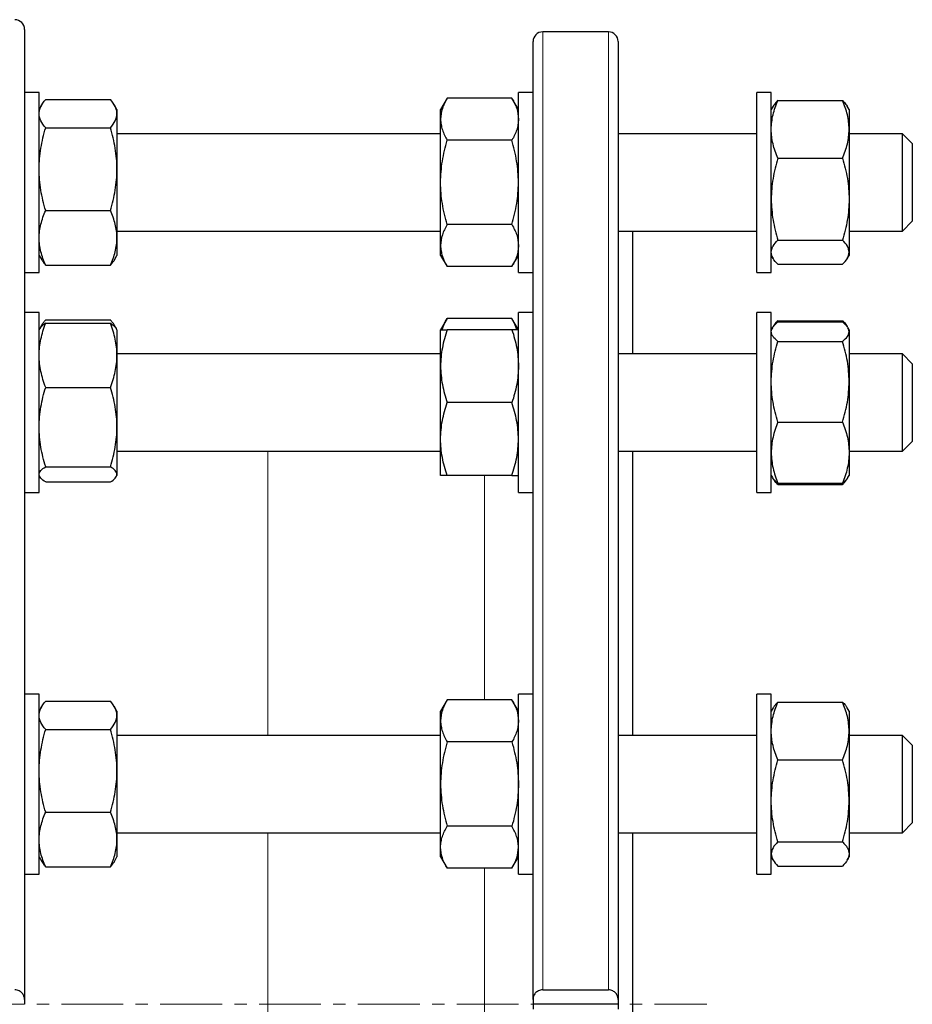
# Model space of a CAD drawing. Header units: millimetres. Extents: x 157 to 1087, y 67 to 925.
# Tile 9 of 9: x 903 to 1087, y 703 to 905. Entities that reach past the tile are written whole.
import ezdxf

# ---------------------------------------------------------------- set-up
doc = ezdxf.new("R2010")
doc.units = ezdxf.units.MM
doc.linetypes.add('CENTERX2', pattern=[20.32, 12.7, -2.54, 2.54, -2.54])
doc.layers.add('FORMAT', color=7, linetype='Continuous')

msp = doc.modelspace()

# ---------------------------------------------------------------- linework, layer by layer
at = {"color": 7, "linetype": 'Continuous', "lineweight": 25}
for p, q in [((904.48, 903.38), (904.48, 703.88)), ((1024.54, 902.88), (1011.04, 902.88)), ((1009.04, 703.88), (1009.04, 900.88)), ((1026.54, 900.88), (1026.54, 703.88)), ((907.48, 890.42), (904.48, 890.42)), ((907.48, 853.42), (907.48, 890.42)), ((991.38, 889.24), (990.04, 886.92)), ((1004.7, 889.24), (991.38, 889.24)), ((1006.04, 886.92), (1004.7, 889.24)), ((1009.04, 890.42), (1006.04, 890.42)), ((1006.04, 855.84), (1006.04, 890.42)), ((1058.04, 890.42), (1055.04, 890.42)), ((1055.04, 853.42), (1055.04, 890.42)), ((1058.04, 853.42), (1058.04, 890.42)), ((908.01, 887.84), (907.48, 886.92)), ((908.82, 888.95), (922.14, 888.95)), ((923.48, 886.92), (922.95, 887.84)), ((1058.42, 887.58), (1058.04, 886.92)), ((1059.38, 888.78), (1072.7, 888.78)), ((1074.04, 886.92), (1073.66, 887.58)), ((923.48, 886.92), (923.48, 886.05)), ((923.48, 886.05), (923.48, 874.63)), ((990.04, 884.91), (990.04, 886.92)), ((1074.04, 886.92), (1074.04, 882.83)), ((908.82, 883.15), (922.14, 883.15)), ((990.04, 871.92), (990.04, 884.91)), ((990.04, 881.92), (923.48, 881.92)), ((1055.04, 881.92), (1026.54, 881.92)), ((1074.04, 882.83), (1074.04, 868.47)), ((1085.04, 881.92), (1074.04, 881.92)), ((1087.04, 879.92), (1085.04, 881.92)), ((1085.04, 878.28), (1085.04, 881.92)), ((1004.7, 880.58), (991.38, 880.58)), ((1087.04, 879.92), (1087.04, 877.01)), ((1059.38, 876.89), (1072.7, 876.89)), ((1085.04, 861.92), (1085.04, 878.28)), ((1087.04, 877.01), (1087.04, 863.92)), ((923.48, 874.63), (923.48, 860.5)), ((990.04, 858.93), (990.04, 871.92)), ((1074.04, 868.47), (1074.04, 857.55)), ((908.82, 866.12), (922.14, 866.12)), ((1004.7, 863.26), (991.38, 863.26)), ((1085.04, 861.92), (1087.04, 863.92)), ((923.48, 861.92), (990.04, 861.92)), ((1026.54, 861.92), (1055.04, 861.92)), ((1029.54, 836.63), (1029.54, 861.92)), ((1074.04, 861.92), (1085.04, 861.92)), ((923.48, 860.5), (923.48, 856.92)), ((990.04, 856.92), (990.04, 858.93)), ((1059.38, 860.04), (1072.7, 860.04)), ((907.48, 856.92), (908.01, 856)), ((922.95, 856), (923.48, 856.92)), ((990.04, 856.92), (991.38, 854.6)), ((1004.7, 854.6), (1006.04, 856.92)), ((1058.04, 856.92), (1058.42, 856.26)), ((1073.66, 856.26), (1074.04, 856.92)), ((1074.04, 857.55), (1074.04, 856.92)), ((908.82, 854.89), (922.14, 854.89)), ((1004.7, 854.6), (991.38, 854.6)), ((1006.04, 853.42), (1006.04, 855.84)), ((1059.38, 855.07), (1072.7, 855.07)), ((904.48, 853.42), (907.48, 853.42)), ((1006.04, 853.42), (1009.04, 853.42)), ((1055.04, 853.42), (1058.04, 853.42)), ((907.48, 845.13), (904.48, 845.13)), ((907.48, 808.13), (907.48, 845.13)), ((1009.04, 845.13), (1006.04, 845.13)), ((1006.04, 808.13), (1006.04, 845.13)), ((1058.04, 845.13), (1055.04, 845.13)), ((1055.04, 808.13), (1055.04, 845.13)), ((1058.04, 808.13), (1058.04, 845.13)), ((908.01, 842.55), (907.63, 841.88)), ((908.82, 843.66), (922.14, 843.66)), ((908.82, 842.95), (922.14, 842.95)), ((923.33, 841.88), (922.95, 842.55)), ((991.38, 843.95), (990.04, 841.63)), ((1004.7, 843.95), (991.38, 843.95)), ((1006.04, 841.63), (1004.7, 843.95)), ((1059.38, 843.48), (1059.22, 843.08)), ((1059.38, 843.48), (1072.7, 843.48)), ((1059.38, 843.22), (1072.7, 843.22)), ((1072.7, 843.48), (1072.86, 843.08)), ((907.63, 841.88), (907.48, 841.63)), ((923.48, 841.63), (923.33, 841.88)), ((923.48, 841.63), (923.48, 836.35)), ((990.04, 834.13), (990.04, 841.63)), ((1004.7, 841.63), (991.38, 841.63)), ((1058.28, 842.04), (1058.04, 841.63)), ((1074.04, 841.63), (1073.8, 842.04)), ((1074.04, 841.63), (1074.04, 841.22)), ((1074.04, 841.22), (1074.04, 830.93)), ((1059.38, 839.23), (1072.7, 839.23)), ((990.04, 836.63), (923.48, 836.63)), ((923.48, 836.35), (923.48, 821.6)), ((1055.04, 836.63), (1026.54, 836.63)), ((1085.04, 836.63), (1074.04, 836.63)), ((1087.04, 834.63), (1085.04, 836.63)), ((1085.04, 828.28), (1085.04, 836.63)), ((1087.04, 834.63), (1087.04, 827.95)), ((990.04, 819.13), (990.04, 834.13)), ((1074.04, 830.93), (1074.04, 816.34)), ((908.82, 829.76), (922.14, 829.76)), ((1085.04, 816.63), (1085.04, 828.28)), ((1004.7, 826.63), (991.38, 826.63)), ((1087.04, 827.95), (1087.04, 818.63)), ((1059.38, 822.64), (1072.7, 822.64)), ((923.48, 821.6), (923.48, 811.87)), ((990.04, 811.63), (990.04, 819.13)), ((1085.04, 816.63), (1087.04, 818.63)), ((923.48, 816.63), (990.04, 816.63)), ((1026.54, 816.63), (1055.04, 816.63)), ((1029.54, 758.18), (1029.54, 816.63)), ((1074.04, 816.63), (1085.04, 816.63)), ((1074.04, 816.34), (1074.04, 811.63)), ((908.82, 813.44), (922.14, 813.44)), ((907.48, 811.63), (907.63, 811.37)), ((908.82, 810.31), (922.14, 810.31)), ((923.33, 811.37), (923.48, 811.63)), ((923.48, 811.87), (923.48, 811.63)), ((1004.7, 811.63), (991.38, 811.63)), ((1058.04, 811.63), (1058.28, 811.21)), ((1058.28, 811.21), (1058.42, 810.97)), ((1059.38, 810.04), (1072.7, 810.04)), ((1073.66, 810.97), (1073.8, 811.21)), ((1073.8, 811.21), (1074.04, 811.63)), ((904.48, 808.13), (907.48, 808.13)), ((1006.04, 808.13), (1009.04, 808.13)), ((1055.04, 808.13), (1058.04, 808.13)), ((1059.38, 809.77), (1072.7, 809.77)), ((907.48, 766.68), (904.48, 766.68)), ((907.48, 766.62), (907.48, 766.68)), ((907.48, 729.68), (907.48, 766.62)), ((991.38, 765.5), (990.04, 763.18)), ((1004.7, 765.5), (991.38, 765.5)), ((1006.04, 763.18), (1004.7, 765.5)), ((1009.04, 766.68), (1006.04, 766.68)), ((1006.04, 729.68), (1006.04, 766.68)), ((1058.04, 766.68), (1055.04, 766.68)), ((1055.04, 729.68), (1055.04, 766.68)), ((1058.04, 729.68), (1058.04, 766.68)), ((908.01, 764.1), (907.48, 763.18)), ((908.82, 765.21), (922.14, 765.21)), ((923.48, 763.18), (922.95, 764.1)), ((1058.42, 763.84), (1058.04, 763.18)), ((1059.38, 765.03), (1072.7, 765.03)), ((1074.04, 763.18), (1073.66, 763.84)), ((923.48, 763.18), (923.48, 762.31)), ((923.48, 762.31), (923.48, 750.89)), ((990.04, 761.17), (990.04, 763.18)), ((1074.04, 763.18), (1074.04, 759.09)), ((908.82, 759.41), (922.14, 759.41)), ((990.04, 748.18), (990.04, 761.17)), ((990.04, 758.18), (923.48, 758.18)), ((1055.04, 758.18), (1026.54, 758.18)), ((1074.04, 759.09), (1074.04, 744.72)), ((1085.04, 758.18), (1074.04, 758.18)), ((1087.04, 756.18), (1085.04, 758.18)), ((1085.04, 744.68), (1085.04, 758.18)), ((1004.7, 756.84), (991.38, 756.84)), ((1087.04, 756.18), (1087.04, 745.38)), ((1059.38, 753.15), (1072.7, 753.15)), ((923.48, 750.89), (923.48, 736.76)), ((990.04, 735.19), (990.04, 748.18)), ((1087.04, 745.38), (1087.04, 740.18)), ((1074.04, 744.72), (1074.04, 733.81)), ((1085.04, 738.18), (1085.04, 744.68)), ((908.82, 742.37), (922.14, 742.37)), ((1004.7, 739.52), (991.38, 739.52)), ((1085.04, 738.18), (1087.04, 740.18)), ((923.48, 738.18), (990.04, 738.18)), ((1026.54, 738.18), (1055.04, 738.18)), ((1029.54, 702.88), (1029.54, 738.18)), ((1074.04, 738.18), (1085.04, 738.18)), ((923.48, 736.76), (923.48, 733.18)), ((990.04, 733.18), (990.04, 735.19)), ((1059.38, 736.29), (1072.7, 736.29)), ((907.48, 733.18), (908.01, 732.25)), ((922.95, 732.25), (923.48, 733.18)), ((990.04, 733.18), (991.38, 730.86)), ((1004.7, 730.86), (1006.04, 733.18)), ((1058.04, 733.18), (1058.42, 732.51)), ((1073.66, 732.51), (1074.04, 733.18)), ((1074.04, 733.81), (1074.04, 733.18)), ((908.82, 731.14), (922.14, 731.14)), ((1059.38, 731.32), (1072.7, 731.32)), ((904.48, 729.68), (907.48, 729.68)), ((1004.7, 730.86), (991.38, 730.86)), ((1006.04, 729.68), (1009.04, 729.68)), ((1055.04, 729.68), (1058.04, 729.68)), ((1011.04, 705.86), (1024.54, 705.86)), ((904.48, 703.88), (904.48, 702.88)), ((1009.04, 703.88), (1009.04, 702.88)), ((1026.54, 702.88), (1009.04, 702.88)), ((1009.04, 702.88), (1009.04, 701.89)), ((1026.54, 703.88), (1026.54, 702.88)), ((1026.54, 702.88), (1026.54, 701.89)), ((1029.54, 667.59), (1029.54, 702.88))]:
    msp.add_line(p, q, dxfattribs=at)
at = {"color": 8, "linetype": 'Continuous', "lineweight": 18}
for p, q in [((1011.04, 902.88), (1011.04, 705.86)), ((1024.54, 705.86), (1024.54, 902.88)), ((954.54, 816.63), (954.54, 758.18)), ((999.04, 765.5), (999.04, 811.63)), ((954.54, 738.18), (954.54, 667.59)), ((999.04, 672.59), (999.04, 730.86))]:
    msp.add_line(p, q, dxfattribs=at)
at = {"color": 7, "linetype": 'Continuous', "lineweight": 25}
for centre, start, end in [((902.48, 903.38), 0, 90), ((1011.04, 900.88), 90, 180), ((1024.54, 900.88), 0, 90)]:
    msp.add_arc(centre, 2, start, end, dxfattribs=at)
for points, knots in [([(991.38, 889.24), (990.97, 888.53), (990.63, 887.82), (990.17, 886.38), (990.04, 885.65), (990.04, 884.91)], [0, 0, 0, 0, 0.5, 0.5, 1, 1, 1, 1]), ([(1004.7, 889.24), (1005.11, 888.53), (1005.45, 887.82), (1005.91, 886.38), (1006.04, 885.65), (1006.04, 884.91)], [0, 0, 0, 0, 0.5, 0.5, 1, 1, 1, 1]), ([(907.48, 886.05), (907.48, 886.3), (907.51, 886.55), (907.63, 887.04), (907.72, 887.28), (908.07, 888), (908.41, 888.48), (908.82, 888.95)], [0, 0, 0, 0, 0.25, 0.25, 0.5, 0.5, 1, 1, 1, 1]), ([(923.48, 886.05), (923.48, 886.3), (923.45, 886.55), (923.32, 887.04), (923.23, 887.28), (922.88, 888), (922.55, 888.48), (922.14, 888.95)], [0, 0, 0, 0, 0.25, 0.25, 0.5, 0.5, 1, 1, 1, 1]), ([(1058.04, 882.83), (1058.04, 883.34), (1058.07, 883.84), (1058.2, 884.85), (1058.29, 885.34), (1058.64, 886.83), (1058.97, 887.81), (1059.38, 888.78)], [0, 0, 0, 0, 0.25, 0.25, 0.5, 0.5, 1, 1, 1, 1]), ([(1059.38, 888.78), (1059.25, 888.64), (1058.99, 888.37), (1058.67, 887.97), (1058.5, 887.71), (1058.42, 887.58)], [0, 0, 0, 0, 0.339582, 0.679261, 1, 1, 1, 1]), ([(1074.04, 882.83), (1074.04, 883.34), (1074.01, 883.84), (1073.89, 884.85), (1073.8, 885.34), (1073.45, 886.83), (1073.11, 887.81), (1072.7, 888.78)], [0, 0, 0, 0, 0.25, 0.25, 0.5, 0.5, 1, 1, 1, 1]), ([(1072.7, 888.78), (1072.83, 888.64), (1073.09, 888.37), (1073.41, 887.97), (1073.58, 887.71), (1073.66, 887.58)], [0, 0, 0, 0, 0.339582, 0.679261, 1, 1, 1, 1]), ([(908.82, 883.15), (908.41, 883.63), (908.07, 884.1), (907.61, 885.07), (907.48, 885.56), (907.48, 886.05)], [0, 0, 0, 0, 0.5, 0.5, 1, 1, 1, 1]), ([(922.14, 883.15), (922.55, 883.63), (922.88, 884.1), (923.35, 885.07), (923.48, 885.56), (923.48, 886.05)], [0, 0, 0, 0, 0.5, 0.5, 1, 1, 1, 1]), ([(907.48, 874.63), (907.48, 875.35), (907.51, 876.08), (907.63, 877.53), (907.73, 878.24), (908.08, 880.38), (908.41, 881.77), (908.82, 883.15)], [0, 0, 0, 0, 0.25, 0.25, 0.5, 0.5, 1, 1, 1, 1]), ([(923.48, 874.63), (923.48, 875.35), (923.45, 876.08), (923.32, 877.53), (923.23, 878.24), (922.88, 880.38), (922.54, 881.77), (922.14, 883.15)], [0, 0, 0, 0, 0.25, 0.25, 0.5, 0.5, 1, 1, 1, 1]), ([(990.04, 884.91), (990.04, 884.54), (990.07, 884.17), (990.2, 883.44), (990.29, 883.08), (990.64, 882), (990.97, 881.29), (991.38, 880.58)], [0, 0, 0, 0, 0.25, 0.25, 0.5, 0.5, 1, 1, 1, 1]), ([(1006.04, 884.91), (1006.04, 884.54), (1006.01, 884.17), (1005.89, 883.44), (1005.8, 883.08), (1005.45, 882), (1005.11, 881.29), (1004.7, 880.58)], [0, 0, 0, 0, 0.25, 0.25, 0.5, 0.5, 1, 1, 1, 1]), ([(1059.38, 876.89), (1058.97, 877.87), (1058.63, 878.84), (1058.17, 880.82), (1058.04, 881.82), (1058.04, 882.83)], [0, 0, 0, 0, 0.5, 0.5, 1, 1, 1, 1]), ([(1072.7, 876.89), (1073.11, 877.87), (1073.45, 878.84), (1073.91, 880.82), (1074.04, 881.82), (1074.04, 882.83)], [0, 0, 0, 0, 0.5, 0.5, 1, 1, 1, 1]), ([(990.04, 871.92), (990.04, 872.65), (990.07, 873.39), (990.2, 874.86), (990.29, 875.59), (990.64, 877.76), (990.98, 879.18), (991.38, 880.58)], [0, 0, 0, 0, 0.25, 0.25, 0.5, 0.5, 1, 1, 1, 1]), ([(1006.04, 871.92), (1006.04, 872.65), (1006.01, 873.39), (1005.89, 874.86), (1005.79, 875.59), (1005.44, 877.76), (1005.11, 879.18), (1004.7, 880.58)], [0, 0, 0, 0, 0.25, 0.25, 0.5, 0.5, 1, 1, 1, 1]), ([(1059.38, 876.89), (1059.18, 876.21), (1058.99, 875.52), (1058.66, 874.12), (1058.52, 873.42), (1058.17, 871.3), (1058.04, 869.89), (1058.04, 868.47)], [0, 0, 0, 0, 0.25, 0.25, 0.5, 0.5, 1, 1, 1, 1]), ([(1072.7, 876.89), (1072.9, 876.21), (1073.09, 875.52), (1073.42, 874.12), (1073.57, 873.42), (1073.92, 871.3), (1074.04, 869.89), (1074.04, 868.47)], [0, 0, 0, 0, 0.25, 0.25, 0.5, 0.5, 1, 1, 1, 1]), ([(908.82, 866.12), (908.62, 866.81), (908.43, 867.51), (908.1, 868.92), (907.95, 869.63), (907.6, 871.76), (907.48, 873.19), (907.48, 874.63)], [0, 0, 0, 0, 0.25, 0.25, 0.5, 0.5, 1, 1, 1, 1]), ([(922.14, 866.12), (922.34, 866.81), (922.53, 867.51), (922.86, 868.92), (923, 869.63), (923.35, 871.76), (923.48, 873.19), (923.48, 874.63)], [0, 0, 0, 0, 0.25, 0.25, 0.5, 0.5, 1, 1, 1, 1]), ([(991.38, 863.26), (991.18, 863.96), (990.99, 864.67), (990.66, 866.11), (990.52, 866.83), (990.17, 869), (990.04, 870.46), (990.04, 871.92)], [0, 0, 0, 0, 0.25, 0.25, 0.5, 0.5, 1, 1, 1, 1]), ([(1004.7, 863.26), (1004.9, 863.96), (1005.09, 864.67), (1005.42, 866.11), (1005.57, 866.83), (1005.92, 869), (1006.04, 870.46), (1006.04, 871.92)], [0, 0, 0, 0, 0.25, 0.25, 0.5, 0.5, 1, 1, 1, 1]), ([(1058.04, 868.47), (1058.04, 867.75), (1058.07, 867.04), (1058.2, 865.6), (1058.29, 864.89), (1058.64, 862.78), (1058.98, 861.4), (1059.38, 860.04)], [0, 0, 0, 0, 0.25, 0.25, 0.5, 0.5, 1, 1, 1, 1]), ([(1074.04, 868.47), (1074.04, 867.75), (1074.01, 867.04), (1073.89, 865.6), (1073.79, 864.89), (1073.44, 862.78), (1073.11, 861.4), (1072.7, 860.04)], [0, 0, 0, 0, 0.25, 0.25, 0.5, 0.5, 1, 1, 1, 1]), ([(907.48, 860.5), (907.48, 860.98), (907.51, 861.46), (907.63, 862.4), (907.72, 862.87), (908.07, 864.28), (908.41, 865.2), (908.82, 866.12)], [0, 0, 0, 0, 0.25, 0.25, 0.5, 0.5, 1, 1, 1, 1]), ([(923.48, 860.5), (923.48, 860.98), (923.45, 861.46), (923.32, 862.4), (923.23, 862.87), (922.88, 864.28), (922.55, 865.2), (922.14, 866.12)], [0, 0, 0, 0, 0.25, 0.25, 0.5, 0.5, 1, 1, 1, 1]), ([(991.38, 863.26), (990.97, 862.55), (990.63, 861.84), (990.17, 860.4), (990.04, 859.67), (990.04, 858.93)], [0, 0, 0, 0, 0.5, 0.5, 1, 1, 1, 1]), ([(1004.7, 863.26), (1005.11, 862.55), (1005.45, 861.84), (1005.91, 860.4), (1006.04, 859.67), (1006.04, 858.93)], [0, 0, 0, 0, 0.5, 0.5, 1, 1, 1, 1]), ([(908.82, 854.89), (908.41, 855.8), (908.07, 856.73), (907.61, 858.6), (907.48, 859.54), (907.48, 860.5)], [0, 0, 0, 0, 0.5, 0.5, 1, 1, 1, 1]), ([(922.14, 854.89), (922.55, 855.8), (922.88, 856.73), (923.35, 858.6), (923.48, 859.54), (923.48, 860.5)], [0, 0, 0, 0, 0.5, 0.5, 1, 1, 1, 1]), ([(990.04, 858.93), (990.04, 858.56), (990.07, 858.19), (990.2, 857.46), (990.29, 857.1), (990.64, 856.02), (990.97, 855.31), (991.38, 854.6)], [0, 0, 0, 0, 0.25, 0.25, 0.5, 0.5, 1, 1, 1, 1]), ([(1006.04, 858.93), (1006.04, 858.56), (1006.01, 858.19), (1005.89, 857.46), (1005.8, 857.1), (1005.45, 856.02), (1005.11, 855.31), (1004.7, 854.6)], [0, 0, 0, 0, 0.25, 0.25, 0.5, 0.5, 1, 1, 1, 1]), ([(1058.04, 857.55), (1058.04, 857.76), (1058.07, 857.97), (1058.2, 858.39), (1058.29, 858.6), (1058.64, 859.22), (1058.97, 859.63), (1059.38, 860.04)], [0, 0, 0, 0, 0.25, 0.25, 0.5, 0.5, 1, 1, 1, 1]), ([(1074.04, 857.55), (1074.04, 857.76), (1074.01, 857.97), (1073.89, 858.39), (1073.8, 858.6), (1073.45, 859.22), (1073.11, 859.63), (1072.7, 860.04)], [0, 0, 0, 0, 0.25, 0.25, 0.5, 0.5, 1, 1, 1, 1]), ([(1059.38, 855.07), (1058.97, 855.47), (1058.63, 855.88), (1058.17, 856.71), (1058.04, 857.13), (1058.04, 857.55)], [0, 0, 0, 0, 0.5, 0.5, 1, 1, 1, 1]), ([(1072.7, 855.07), (1073.11, 855.47), (1073.45, 855.88), (1073.91, 856.71), (1074.04, 857.13), (1074.04, 857.55)], [0, 0, 0, 0, 0.5, 0.5, 1, 1, 1, 1]), ([(908.02, 856), (908.06, 855.93), (908.18, 855.7), (908.45, 855.33), (908.7, 855.03), (908.82, 854.89)], [0, 0, 0, 0, 0.196204, 0.598153, 1, 1, 1, 1]), ([(922.94, 856), (922.9, 855.93), (922.77, 855.7), (922.51, 855.33), (922.26, 855.03), (922.14, 854.89)], [0, 0, 0, 0, 0.1962036, 0.5981526, 1, 1, 1, 1]), ([(907.48, 836.35), (907.48, 836.91), (907.51, 837.47), (907.63, 838.59), (907.72, 839.14), (908.07, 840.79), (908.41, 841.87), (908.82, 842.95)], [0, 0, 0, 0, 0.25, 0.25, 0.5, 0.5, 1, 1, 1, 1]), ([(908.82, 842.95), (908.69, 842.86), (908.43, 842.69), (908.1, 842.44), (907.84, 842.18), (907.68, 841.99), (907.63, 841.89), (907.63, 841.88)], [0, 0, 0, 0, 0.240819, 0.481706, 0.722467, 0.967776, 1, 1, 1, 1]), ([(907.77, 842.08), (907.86, 842.26), (908.03, 842.61), (908.39, 843.14), (908.67, 843.49), (908.82, 843.66)], [0, 0, 0, 0, 0.330588, 0.665279, 1, 1, 1, 1]), ([(923.18, 842.08), (923.1, 842.26), (922.93, 842.61), (922.57, 843.14), (922.28, 843.49), (922.14, 843.66)], [0, 0, 0, 0, 0.330588, 0.6652791, 1, 1, 1, 1]), ([(923.48, 836.35), (923.48, 836.91), (923.45, 837.47), (923.32, 838.59), (923.23, 839.14), (922.88, 840.79), (922.55, 841.87), (922.14, 842.95)], [0, 0, 0, 0, 0.25, 0.25, 0.5, 0.5, 1, 1, 1, 1]), ([(922.14, 842.95), (922.27, 842.86), (922.53, 842.69), (922.86, 842.44), (923.12, 842.18), (923.28, 841.99), (923.32, 841.89), (923.33, 841.88)], [0, 0, 0, 0, 0.240819, 0.481706, 0.722467, 0.967776, 1, 1, 1, 1]), ([(990.35, 841.63), (990.43, 841.88), (990.6, 842.39), (990.95, 843.17), (991.24, 843.69), (991.38, 843.95)], [0, 0, 0, 0, 0.320666, 0.660318, 1, 1, 1, 1]), ([(1005.73, 841.63), (1005.65, 841.88), (1005.48, 842.39), (1005.13, 843.17), (1004.84, 843.69), (1004.7, 843.95)], [0, 0, 0, 0, 0.320666, 0.660318, 1, 1, 1, 1]), ([(1058.04, 841.22), (1058.04, 841.39), (1058.07, 841.56), (1058.2, 841.9), (1058.29, 842.07), (1058.64, 842.56), (1058.97, 842.89), (1059.38, 843.22)], [0, 0, 0, 0, 0.25, 0.25, 0.5, 0.5, 1, 1, 1, 1]), ([(1059.38, 843.48), (1059.25, 843.35), (1058.99, 843.08), (1058.67, 842.68), (1058.5, 842.42), (1058.42, 842.29)], [0, 0, 0, 0, 0.339582, 0.679261, 1, 1, 1, 1]), ([(1072.7, 843.48), (1072.83, 843.35), (1073.09, 843.08), (1073.41, 842.68), (1073.58, 842.42), (1073.66, 842.29)], [0, 0, 0, 0, 0.339582, 0.679261, 1, 1, 1, 1]), ([(1074.04, 841.22), (1074.04, 841.39), (1074.01, 841.56), (1073.89, 841.9), (1073.8, 842.07), (1073.45, 842.56), (1073.11, 842.89), (1072.7, 843.22)], [0, 0, 0, 0, 0.25, 0.25, 0.5, 0.5, 1, 1, 1, 1]), ([(991.38, 841.63), (990.97, 840.4), (990.63, 839.16), (990.17, 836.67), (990.04, 835.4), (990.04, 834.13)], [0, 0, 0, 0, 0.5, 0.5, 1, 1, 1, 1]), ([(990.04, 841.63), (990.04, 841.63), (990.07, 841.63), (990.2, 841.63), (990.29, 841.63), (990.64, 841.63), (990.97, 841.63), (991.38, 841.63)], [0, 0, 0, 0, 0.25, 0.25, 0.5, 0.5, 1, 1, 1, 1]), ([(1004.7, 841.63), (1005.11, 840.4), (1005.45, 839.16), (1005.91, 836.67), (1006.04, 835.4), (1006.04, 834.13)], [0, 0, 0, 0, 0.5, 0.5, 1, 1, 1, 1]), ([(1006.04, 841.63), (1006.04, 841.63), (1006.01, 841.63), (1005.89, 841.63), (1005.8, 841.63), (1005.45, 841.63), (1005.11, 841.63), (1004.7, 841.63)], [0, 0, 0, 0, 0.25, 0.25, 0.5, 0.5, 1, 1, 1, 1]), ([(1059.38, 839.23), (1058.97, 839.56), (1058.63, 839.88), (1058.17, 840.55), (1058.04, 840.88), (1058.04, 841.22)], [0, 0, 0, 0, 0.5, 0.5, 1, 1, 1, 1]), ([(1072.7, 839.23), (1073.11, 839.56), (1073.45, 839.88), (1073.91, 840.55), (1074.04, 840.88), (1074.04, 841.22)], [0, 0, 0, 0, 0.5, 0.5, 1, 1, 1, 1]), ([(1058.04, 830.93), (1058.04, 831.64), (1058.07, 832.34), (1058.2, 833.74), (1058.29, 834.44), (1058.64, 836.51), (1058.97, 837.88), (1059.38, 839.23)], [0, 0, 0, 0, 0.25, 0.25, 0.5, 0.5, 1, 1, 1, 1]), ([(1074.04, 830.93), (1074.04, 831.64), (1074.01, 832.34), (1073.89, 833.74), (1073.8, 834.44), (1073.45, 836.51), (1073.11, 837.88), (1072.7, 839.23)], [0, 0, 0, 0, 0.25, 0.25, 0.5, 0.5, 1, 1, 1, 1]), ([(908.82, 829.76), (908.41, 830.84), (908.07, 831.92), (907.61, 834.12), (907.48, 835.23), (907.48, 836.35)], [0, 0, 0, 0, 0.5, 0.5, 1, 1, 1, 1]), ([(922.14, 829.76), (922.55, 830.84), (922.88, 831.92), (923.35, 834.12), (923.48, 835.23), (923.48, 836.35)], [0, 0, 0, 0, 0.5, 0.5, 1, 1, 1, 1]), ([(990.04, 834.13), (990.04, 833.49), (990.07, 832.85), (990.2, 831.59), (990.29, 830.96), (990.64, 829.08), (990.97, 827.85), (991.38, 826.63)], [0, 0, 0, 0, 0.25, 0.25, 0.5, 0.5, 1, 1, 1, 1]), ([(1006.04, 834.13), (1006.04, 833.49), (1006.01, 832.85), (1005.89, 831.59), (1005.8, 830.96), (1005.45, 829.08), (1005.11, 827.85), (1004.7, 826.63)], [0, 0, 0, 0, 0.25, 0.25, 0.5, 0.5, 1, 1, 1, 1]), ([(1059.38, 822.64), (1058.97, 824), (1058.63, 825.36), (1058.17, 828.12), (1058.04, 829.52), (1058.04, 830.93)], [0, 0, 0, 0, 0.5, 0.5, 1, 1, 1, 1]), ([(1072.7, 822.64), (1073.11, 824), (1073.45, 825.36), (1073.91, 828.12), (1074.04, 829.52), (1074.04, 830.93)], [0, 0, 0, 0, 0.5, 0.5, 1, 1, 1, 1]), ([(907.48, 821.6), (907.48, 822.29), (907.51, 822.98), (907.63, 824.37), (907.73, 825.06), (908.08, 827.1), (908.41, 828.44), (908.82, 829.76)], [0, 0, 0, 0, 0.25, 0.25, 0.5, 0.5, 1, 1, 1, 1]), ([(923.48, 821.6), (923.48, 822.29), (923.45, 822.98), (923.32, 824.37), (923.23, 825.06), (922.88, 827.1), (922.54, 828.44), (922.14, 829.76)], [0, 0, 0, 0, 0.25, 0.25, 0.5, 0.5, 1, 1, 1, 1]), ([(990.04, 819.13), (990.04, 819.76), (990.07, 820.4), (990.2, 821.67), (990.29, 822.31), (990.64, 824.19), (990.98, 825.41), (991.38, 826.63)], [0, 0, 0, 0, 0.25, 0.25, 0.5, 0.5, 1, 1, 1, 1]), ([(1006.04, 819.13), (1006.04, 819.76), (1006.01, 820.4), (1005.89, 821.67), (1005.79, 822.31), (1005.44, 824.19), (1005.11, 825.41), (1004.7, 826.63)], [0, 0, 0, 0, 0.25, 0.25, 0.5, 0.5, 1, 1, 1, 1]), ([(1059.38, 822.64), (1059.18, 822.13), (1058.99, 821.61), (1058.66, 820.56), (1058.52, 820.04), (1058.17, 818.46), (1058.04, 817.4), (1058.04, 816.34)], [0, 0, 0, 0, 0.25, 0.25, 0.5, 0.5, 1, 1, 1, 1]), ([(1072.7, 822.64), (1072.9, 822.13), (1073.09, 821.61), (1073.42, 820.56), (1073.57, 820.04), (1073.92, 818.46), (1074.04, 817.4), (1074.04, 816.34)], [0, 0, 0, 0, 0.25, 0.25, 0.5, 0.5, 1, 1, 1, 1]), ([(908.82, 813.44), (908.62, 814.1), (908.43, 814.77), (908.1, 816.13), (907.95, 816.81), (907.6, 818.85), (907.48, 820.22), (907.48, 821.6)], [0, 0, 0, 0, 0.25, 0.25, 0.5, 0.5, 1, 1, 1, 1]), ([(922.14, 813.44), (922.34, 814.1), (922.53, 814.77), (922.86, 816.13), (923, 816.81), (923.35, 818.85), (923.48, 820.22), (923.48, 821.6)], [0, 0, 0, 0, 0.25, 0.25, 0.5, 0.5, 1, 1, 1, 1]), ([(991.38, 811.63), (991.18, 812.24), (990.99, 812.85), (990.66, 814.1), (990.52, 814.72), (990.17, 816.6), (990.04, 817.86), (990.04, 819.13)], [0, 0, 0, 0, 0.25, 0.25, 0.5, 0.5, 1, 1, 1, 1]), ([(1004.7, 811.63), (1004.9, 812.24), (1005.09, 812.85), (1005.42, 814.1), (1005.57, 814.72), (1005.92, 816.6), (1006.04, 817.86), (1006.04, 819.13)], [0, 0, 0, 0, 0.25, 0.25, 0.5, 0.5, 1, 1, 1, 1]), ([(1058.04, 816.34), (1058.04, 815.8), (1058.07, 815.27), (1058.2, 814.2), (1058.29, 813.67), (1058.64, 812.09), (1058.98, 811.05), (1059.38, 810.04)], [0, 0, 0, 0, 0.25, 0.25, 0.5, 0.5, 1, 1, 1, 1]), ([(1074.04, 816.34), (1074.04, 815.8), (1074.01, 815.27), (1073.89, 814.2), (1073.79, 813.67), (1073.44, 812.09), (1073.11, 811.05), (1072.7, 810.04)], [0, 0, 0, 0, 0.25, 0.25, 0.5, 0.5, 1, 1, 1, 1]), ([(907.48, 811.87), (907.48, 812.01), (907.51, 812.14), (907.63, 812.4), (907.72, 812.54), (908.07, 812.93), (908.41, 813.19), (908.82, 813.44)], [0, 0, 0, 0, 0.25, 0.25, 0.5, 0.5, 1, 1, 1, 1]), ([(923.48, 811.87), (923.48, 812.01), (923.45, 812.14), (923.32, 812.4), (923.23, 812.54), (922.88, 812.93), (922.55, 813.19), (922.14, 813.44)], [0, 0, 0, 0, 0.25, 0.25, 0.5, 0.5, 1, 1, 1, 1]), ([(908.82, 810.31), (908.41, 810.56), (908.07, 810.82), (907.61, 811.34), (907.48, 811.61), (907.48, 811.87)], [0, 0, 0, 0, 0.5, 0.5, 1, 1, 1, 1]), ([(922.14, 810.31), (922.55, 810.56), (922.88, 810.82), (923.35, 811.34), (923.48, 811.61), (923.48, 811.87)], [0, 0, 0, 0, 0.5, 0.5, 1, 1, 1, 1]), ([(991.38, 811.63), (990.97, 811.63), (990.63, 811.63), (990.17, 811.63), (990.04, 811.63), (990.04, 811.63)], [0, 0, 0, 0, 0.5, 0.5, 1, 1, 1, 1]), ([(1004.7, 811.63), (1005.11, 811.63), (1005.45, 811.63), (1005.91, 811.63), (1006.04, 811.63), (1006.04, 811.63)], [0, 0, 0, 0, 0.5, 0.5, 1, 1, 1, 1]), ([(1058.28, 811.21), (1058.34, 811.13), (1058.45, 810.94), (1058.7, 810.65), (1059.01, 810.34), (1059.26, 810.14), (1059.38, 810.04)], [0, 0, 0, 0, 0.211534, 0.474299, 0.737182, 1, 1, 1, 1]), ([(1059.38, 809.77), (1059.25, 809.91), (1058.99, 810.17), (1058.67, 810.58), (1058.45, 810.89), (1058.37, 811.07), (1058.35, 811.11)], [0, 0, 0, 0, 0.304778, 0.609642, 0.914347, 1, 1, 1, 1]), ([(1073.8, 811.21), (1073.75, 811.13), (1073.63, 810.94), (1073.38, 810.65), (1073.07, 810.34), (1072.82, 810.14), (1072.7, 810.04)], [0, 0, 0, 0, 0.211534, 0.474299, 0.737182, 1, 1, 1, 1]), ([(1072.7, 809.77), (1072.83, 809.91), (1073.09, 810.17), (1073.41, 810.58), (1073.63, 810.89), (1073.71, 811.07), (1073.73, 811.11)], [0, 0, 0, 0, 0.304778, 0.609642, 0.914347, 1, 1, 1, 1]), ([(991.38, 765.5), (990.97, 764.79), (990.63, 764.08), (990.17, 762.63), (990.04, 761.9), (990.04, 761.17)], [0, 0, 0, 0, 0.5, 0.5, 1, 1, 1, 1]), ([(1004.7, 765.5), (1005.11, 764.79), (1005.45, 764.08), (1005.91, 762.63), (1006.04, 761.9), (1006.04, 761.17)], [0, 0, 0, 0, 0.5, 0.5, 1, 1, 1, 1]), ([(907.48, 762.31), (907.48, 762.56), (907.51, 762.8), (907.63, 763.29), (907.72, 763.54), (908.07, 764.26), (908.41, 764.74), (908.82, 765.21)], [0, 0, 0, 0, 0.25, 0.25, 0.5, 0.5, 1, 1, 1, 1]), ([(923.48, 762.31), (923.48, 762.56), (923.45, 762.8), (923.32, 763.29), (923.23, 763.54), (922.88, 764.26), (922.55, 764.74), (922.14, 765.21)], [0, 0, 0, 0, 0.25, 0.25, 0.5, 0.5, 1, 1, 1, 1]), ([(1058.04, 759.09), (1058.04, 759.59), (1058.07, 760.1), (1058.2, 761.1), (1058.29, 761.6), (1058.64, 763.08), (1058.97, 764.06), (1059.38, 765.03)], [0, 0, 0, 0, 0.25, 0.25, 0.5, 0.5, 1, 1, 1, 1]), ([(1059.38, 765.03), (1059.28, 764.93), (1059.07, 764.72), (1058.77, 764.36), (1058.55, 764.06), (1058.45, 763.87), (1058.43, 763.84)], [0, 0, 0, 0, 0.264435, 0.529071, 0.908778, 1, 1, 1, 1]), ([(1074.04, 759.09), (1074.04, 759.59), (1074.01, 760.1), (1073.89, 761.1), (1073.8, 761.6), (1073.45, 763.08), (1073.11, 764.06), (1072.7, 765.03)], [0, 0, 0, 0, 0.25, 0.25, 0.5, 0.5, 1, 1, 1, 1]), ([(1072.7, 765.03), (1072.8, 764.93), (1073.01, 764.72), (1073.31, 764.36), (1073.54, 764.06), (1073.63, 763.87), (1073.65, 763.84)], [0, 0, 0, 0, 0.264435, 0.529071, 0.908778, 1, 1, 1, 1]), ([(908.82, 759.41), (908.41, 759.88), (908.07, 760.36), (907.61, 761.33), (907.48, 761.81), (907.48, 762.31)], [0, 0, 0, 0, 0.5, 0.5, 1, 1, 1, 1]), ([(922.14, 759.41), (922.55, 759.88), (922.88, 760.36), (923.35, 761.33), (923.48, 761.81), (923.48, 762.31)], [0, 0, 0, 0, 0.5, 0.5, 1, 1, 1, 1]), ([(907.48, 750.89), (907.48, 751.61), (907.51, 752.34), (907.63, 753.77), (907.72, 754.49), (908.07, 756.62), (908.41, 758.02), (908.82, 759.41)], [0, 0, 0, 0, 0.25, 0.25, 0.5, 0.5, 1, 1, 1, 1]), ([(923.48, 750.89), (923.48, 751.61), (923.45, 752.34), (923.32, 753.77), (923.23, 754.49), (922.88, 756.62), (922.55, 758.02), (922.14, 759.41)], [0, 0, 0, 0, 0.25, 0.25, 0.5, 0.5, 1, 1, 1, 1]), ([(990.04, 761.17), (990.04, 760.8), (990.07, 760.43), (990.2, 759.7), (990.29, 759.34), (990.64, 758.26), (990.97, 757.54), (991.38, 756.84)], [0, 0, 0, 0, 0.25, 0.25, 0.5, 0.5, 1, 1, 1, 1]), ([(1006.04, 761.17), (1006.04, 760.8), (1006.01, 760.43), (1005.89, 759.7), (1005.8, 759.34), (1005.45, 758.26), (1005.11, 757.54), (1004.7, 756.84)], [0, 0, 0, 0, 0.25, 0.25, 0.5, 0.5, 1, 1, 1, 1]), ([(1059.38, 753.15), (1058.97, 754.12), (1058.63, 755.1), (1058.17, 757.08), (1058.04, 758.08), (1058.04, 759.09)], [0, 0, 0, 0, 0.5, 0.5, 1, 1, 1, 1]), ([(1072.7, 753.15), (1073.11, 754.12), (1073.45, 755.1), (1073.91, 757.08), (1074.04, 758.08), (1074.04, 759.09)], [0, 0, 0, 0, 0.5, 0.5, 1, 1, 1, 1]), ([(991.38, 756.84), (990.97, 755.42), (990.63, 753.99), (990.17, 751.11), (990.04, 749.65), (990.04, 748.18)], [0, 0, 0, 0, 0.5, 0.5, 1, 1, 1, 1]), ([(1004.7, 756.84), (1005.11, 755.42), (1005.45, 753.99), (1005.91, 751.11), (1006.04, 749.65), (1006.04, 748.18)], [0, 0, 0, 0, 0.5, 0.5, 1, 1, 1, 1]), ([(1058.04, 744.72), (1058.04, 745.44), (1058.07, 746.16), (1058.2, 747.58), (1058.29, 748.28), (1058.64, 750.39), (1058.97, 751.77), (1059.38, 753.15)], [0, 0, 0, 0, 0.25, 0.25, 0.5, 0.5, 1, 1, 1, 1]), ([(1074.04, 744.72), (1074.04, 745.44), (1074.01, 746.16), (1073.89, 747.58), (1073.8, 748.28), (1073.45, 750.39), (1073.11, 751.77), (1072.7, 753.15)], [0, 0, 0, 0, 0.25, 0.25, 0.5, 0.5, 1, 1, 1, 1]), ([(908.82, 742.37), (908.41, 743.77), (908.07, 745.17), (907.61, 748.01), (907.48, 749.44), (907.48, 750.89)], [0, 0, 0, 0, 0.5, 0.5, 1, 1, 1, 1]), ([(922.14, 742.37), (922.55, 743.77), (922.88, 745.17), (923.35, 748.01), (923.48, 749.44), (923.48, 750.89)], [0, 0, 0, 0, 0.5, 0.5, 1, 1, 1, 1]), ([(990.04, 748.18), (990.04, 747.44), (990.07, 746.7), (990.2, 745.24), (990.29, 744.52), (990.64, 742.35), (990.97, 740.93), (991.38, 739.52)], [0, 0, 0, 0, 0.25, 0.25, 0.5, 0.5, 1, 1, 1, 1]), ([(1006.04, 748.18), (1006.04, 747.44), (1006.01, 746.7), (1005.89, 745.24), (1005.8, 744.52), (1005.45, 742.35), (1005.11, 740.93), (1004.7, 739.52)], [0, 0, 0, 0, 0.25, 0.25, 0.5, 0.5, 1, 1, 1, 1]), ([(1059.38, 736.29), (1058.97, 737.67), (1058.63, 739.06), (1058.17, 741.87), (1058.04, 743.29), (1058.04, 744.72)], [0, 0, 0, 0, 0.5, 0.5, 1, 1, 1, 1]), ([(1072.7, 736.29), (1073.11, 737.67), (1073.45, 739.06), (1073.91, 741.87), (1074.04, 743.29), (1074.04, 744.72)], [0, 0, 0, 0, 0.5, 0.5, 1, 1, 1, 1]), ([(907.48, 736.76), (907.48, 737.23), (907.51, 737.71), (907.63, 738.66), (907.73, 739.14), (908.08, 740.54), (908.41, 741.46), (908.82, 742.37)], [0, 0, 0, 0, 0.25, 0.25, 0.5, 0.5, 1, 1, 1, 1]), ([(923.48, 736.76), (923.48, 737.23), (923.45, 737.71), (923.32, 738.66), (923.23, 739.14), (922.88, 740.54), (922.54, 741.46), (922.14, 742.37)], [0, 0, 0, 0, 0.25, 0.25, 0.5, 0.5, 1, 1, 1, 1]), ([(990.04, 735.19), (990.04, 735.55), (990.07, 735.92), (990.2, 736.66), (990.29, 737.02), (990.64, 738.11), (990.98, 738.82), (991.38, 739.52)], [0, 0, 0, 0, 0.25, 0.25, 0.5, 0.5, 1, 1, 1, 1]), ([(1006.04, 735.19), (1006.04, 735.55), (1006.01, 735.92), (1005.89, 736.66), (1005.79, 737.02), (1005.44, 738.11), (1005.11, 738.82), (1004.7, 739.52)], [0, 0, 0, 0, 0.25, 0.25, 0.5, 0.5, 1, 1, 1, 1]), ([(908.82, 731.14), (908.62, 731.6), (908.43, 732.06), (908.1, 732.99), (907.95, 733.46), (907.6, 734.87), (907.48, 735.81), (907.48, 736.76)], [0, 0, 0, 0, 0.25, 0.25, 0.5, 0.5, 1, 1, 1, 1]), ([(922.14, 731.14), (922.34, 731.6), (922.53, 732.06), (922.86, 732.99), (923, 733.46), (923.35, 734.87), (923.48, 735.81), (923.48, 736.76)], [0, 0, 0, 0, 0.25, 0.25, 0.5, 0.5, 1, 1, 1, 1]), ([(991.38, 730.86), (991.18, 731.21), (990.99, 731.56), (990.66, 732.28), (990.52, 732.64), (990.17, 733.73), (990.04, 734.45), (990.04, 735.19)], [0, 0, 0, 0, 0.25, 0.25, 0.5, 0.5, 1, 1, 1, 1]), ([(1004.7, 730.86), (1004.9, 731.21), (1005.09, 731.56), (1005.42, 732.28), (1005.57, 732.64), (1005.92, 733.73), (1006.04, 734.45), (1006.04, 735.19)], [0, 0, 0, 0, 0.25, 0.25, 0.5, 0.5, 1, 1, 1, 1]), ([(1059.38, 736.29), (1059.18, 736.09), (1058.99, 735.89), (1058.66, 735.48), (1058.52, 735.27), (1058.17, 734.65), (1058.04, 734.23), (1058.04, 733.81)], [0, 0, 0, 0, 0.25, 0.25, 0.5, 0.5, 1, 1, 1, 1]), ([(1072.7, 736.29), (1072.9, 736.09), (1073.09, 735.89), (1073.42, 735.48), (1073.57, 735.27), (1073.92, 734.65), (1074.04, 734.23), (1074.04, 733.81)], [0, 0, 0, 0, 0.25, 0.25, 0.5, 0.5, 1, 1, 1, 1]), ([(1058.04, 733.81), (1058.04, 733.6), (1058.07, 733.39), (1058.2, 732.96), (1058.29, 732.75), (1058.64, 732.13), (1058.98, 731.72), (1059.38, 731.32)], [0, 0, 0, 0, 0.25, 0.25, 0.5, 0.5, 1, 1, 1, 1]), ([(1074.04, 733.81), (1074.04, 733.6), (1074.01, 733.39), (1073.89, 732.96), (1073.79, 732.75), (1073.44, 732.13), (1073.11, 731.72), (1072.7, 731.32)], [0, 0, 0, 0, 0.25, 0.25, 0.5, 0.5, 1, 1, 1, 1]), ([(908.02, 732.26), (908.06, 732.18), (908.18, 731.96), (908.45, 731.59), (908.7, 731.29), (908.82, 731.14)], [0, 0, 0, 0, 0.196204, 0.598153, 1, 1, 1, 1]), ([(922.94, 732.26), (922.9, 732.18), (922.77, 731.96), (922.51, 731.59), (922.26, 731.29), (922.14, 731.14)], [0, 0, 0, 0, 0.196204, 0.598153, 1, 1, 1, 1]), ([(904.48, 703.88), (904.48, 703.99), (904.47, 704.1), (904.43, 704.32), (904.4, 704.43), (904.29, 704.76), (904.17, 704.97), (903.92, 705.26), (903.83, 705.35), (903.62, 705.51), (903.5, 705.59), (903.24, 705.72), (903.1, 705.77), (902.8, 705.84), (902.64, 705.86), (902.48, 705.86)], [0, 0, 0, 0, 0.125, 0.125, 0.25, 0.25, 0.5, 0.5, 0.625, 0.625, 0.75, 0.75, 0.875, 0.875, 1, 1, 1, 1]), ([(1011.04, 705.86), (1010.88, 705.86), (1010.72, 705.84), (1010.42, 705.77), (1010.28, 705.72), (1010.02, 705.59), (1009.9, 705.51), (1009.69, 705.35), (1009.59, 705.26), (1009.35, 704.97), (1009.23, 704.76), (1009.08, 704.32), (1009.04, 704.1), (1009.04, 703.88)], [0, 0, 0, 0, 0.125, 0.125, 0.25, 0.25, 0.375, 0.375, 0.5, 0.5, 0.75, 0.75, 1, 1, 1, 1]), ([(1026.54, 703.88), (1026.54, 703.99), (1026.53, 704.1), (1026.49, 704.32), (1026.46, 704.43), (1026.35, 704.76), (1026.23, 704.97), (1025.99, 705.26), (1025.89, 705.35), (1025.68, 705.51), (1025.56, 705.59), (1025.3, 705.72), (1025.16, 705.77), (1024.86, 705.84), (1024.7, 705.86), (1024.54, 705.86)], [0, 0, 0, 0, 0.125, 0.125, 0.25, 0.25, 0.5, 0.5, 0.625, 0.625, 0.75, 0.75, 0.875, 0.875, 1, 1, 1, 1])]:
    msp.add_open_spline(points, degree=3, knots=knots, dxfattribs=at)
at = {"layer": 'FORMAT', "linetype": 'CENTERX2', "lineweight": 18}
msp.add_line((769.84, 702.88), (1044.76, 702.88), dxfattribs=at)

doc.saveas('drawing.dxf')
